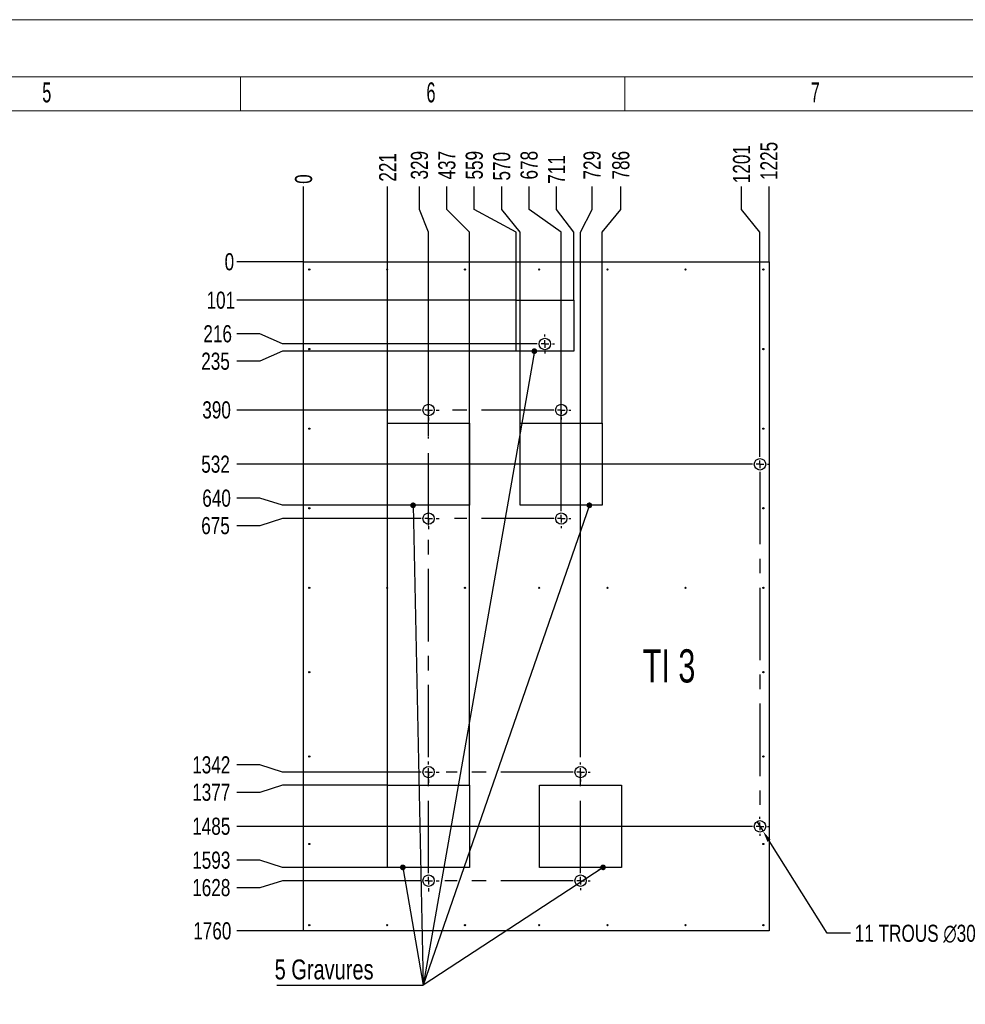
# Model space of a CAD drawing. Header units: millimetres. Extents: x 0 to 841, y 0 to 594.
# Tile 16 of 21: x 314 to 480, y 421 to 594. Entities that reach past the tile are written whole.
import ezdxf

# ---------------------------------------------------------------- set-up
doc = ezdxf.new("R2010")
doc.units = ezdxf.units.MM
doc.header["$PDSIZE"] = -1
doc.linetypes.add('CENTERX2', pattern=[20.32, 12.7, -2.54, 2.54, -2.54])
for name, color, linetype in [('COTES', 1, 'Continuous'), ('GRAVURES', 9, 'Continuous'), ('NOTES', 6, 'Continuous'), ('TRAIT-MIXTES', 3, 'CENTERX2')]:
    doc.layers.add(name, color=color, linetype=linetype)
doc.layers.add('TRAIT-FORT', color=4, linetype='Continuous', lineweight=25)
doc.styles.add('SLDTEXTSTYLE0', font='TXT', dxfattribs={"width": 0.75})
doc.styles.add('SLDTEXTSTYLE2', font='TXT', dxfattribs={"width": 0.605})
doc.styles.add('SLDTEXTSTYLE6', font='TXT', dxfattribs={"width": 0.6875})
doc.dimstyles.new('SLDDIMSTYLE0', dxfattribs={"dimtxt": 0.18, "dimasz": 1, "dimexe": 0, "dimexo": 0.0625, "dimgap": 0, "dimtad": 0, "dimtih": 1, "dimtoh": 1, "dimdec": 0, "dimrnd": 1e-09, "dimzin": 0, "dimdsep": 46, "dimtxsty": 'Standard', "dimblk1": 'DOT', "dimblk2": 'DOT', "dimsah": 1, "dimcen": 0.09, "dimadec": 0, "dimazin": 0, "dimtfac": 1, "dimtdec": 0, "dimtofl": 0, "dimtmove": 0, "dimatfit": 3, "dimldrblk": 'DOT', "dimfxl": 1, "dimfrac": 2, "dimtolj": 1, "dimtzin": 0, "dimarcsym": 0})
doc.dimstyles.new('SLDDIMSTYLE1', dxfattribs={"dimtxt": 3, "dimasz": 0.333333, "dimexe": 0, "dimexo": 0.0625, "dimgap": 0.75, "dimtad": 0, "dimtih": 1, "dimtoh": 1, "dimdec": 0, "dimlfac": 15, "dimrnd": 1e-09, "dimdsep": 46, "dimtxsty": 'SLDTEXTSTYLE0', "dimblk1": 'ORIGIN', "dimblk2": 'ORIGIN', "dimsah": 1, "dimcen": 0.09, "dimadec": 0, "dimazin": 2, "dimtfac": 1, "dimtdec": 0, "dimtofl": 0, "dimtmove": 0, "dimatfit": 3, "dimldrblk": 'ORIGIN', "dimfxl": 1, "dimfrac": 2, "dimtolj": 1, "dimtzin": 12, "dimarcsym": 0})
doc.dimstyles.new('SLDDIMSTYLE2', dxfattribs={"dimtxt": 3, "dimasz": 2, "dimexe": 0, "dimexo": 0.0625, "dimgap": 0.75, "dimtad": 0, "dimtih": 1, "dimtoh": 1, "dimdec": 0, "dimlfac": 15, "dimrnd": 1e-09, "dimzin": 12, "dimdsep": 46, "dimtxsty": 'SLDTEXTSTYLE0', "dimsah": 1, "dimcen": 0.09, "dimadec": 0, "dimazin": 3, "dimtfac": 1, "dimtdec": 0, "dimtofl": 0, "dimtmove": 0, "dimatfit": 3, "dimfxl": 1, "dimfrac": 2, "dimtolj": 1, "dimtzin": 12, "dimarcsym": 0})
doc.dimstyles.new('SLDDIMSTYLE3', dxfattribs={"dimtxt": 3, "dimasz": 2, "dimexe": 0, "dimexo": 0.0625, "dimgap": 0.75, "dimtad": 0, "dimtih": 1, "dimtoh": 1, "dimdec": 0, "dimlfac": 15, "dimrnd": 1e-09, "dimzin": 12, "dimdsep": 46, "dimtxsty": 'SLDTEXTSTYLE0', "dimblk1": 'NONE', "dimsah": 1, "dimcen": 0, "dimadec": 0, "dimazin": 3, "dimtfac": 1, "dimtdec": 0, "dimtmove": 0, "dimatfit": 3, "dimldrblk": 'NONE', "dimfxl": 1, "dimfrac": 2, "dimtolj": 1, "dimtzin": 12, "dimarcsym": 0})

# ---------------------------------------------------------------- blocks, each defined once
blk = doc.blocks.new('_D_124')
at = {"layer": 'COTES', "color": 0, "lineweight": -2, "transparency": 16777216}
blk.add_line((364.17, 551.53), (364.17, 564.67), dxfattribs=at)
at = {"layer": 'Defpoints', "color": 0, "transparency": 16777216}
for p in [(364.17, 564.67), (364.17, 551.47), (364.17, 551.47)]:
    blk.add_point(p, dxfattribs=at)
at = {"layer": 'COTES', "color": 0, "transparency": 16777216, "insert": (364.17, 565.99), "char_height": 3, "attachment_point": 5, "rotation": 90, "style": 'SLDTEXTSTYLE0'}
blk.add_mtext('\\A1;0', dxfattribs=at)
blk = doc.blocks.new('_ORIGIN')
at = {"color": 0, "linetype": 'ByBlock', "lineweight": -2}
blk.add_line((0, 0), (-1, 0), dxfattribs=at)
blk.add_circle((0, 0), 0.5, dxfattribs=at)
blk = doc.blocks.new('_D_125')
at = {"layer": 'COTES', "color": 0, "lineweight": -2, "transparency": 16777216}
blk.add_line((378.91, 459.73), (378.91, 564.67), dxfattribs=at)
at = {"layer": 'Defpoints', "color": 0, "transparency": 16777216}
for p in [(378.91, 564.67), (364.17, 551.47), (378.91, 459.67)]:
    blk.add_point(p, dxfattribs=at)
at = {"layer": 'COTES', "color": 0, "transparency": 16777216, "insert": (378.91, 568.05), "char_height": 3, "attachment_point": 5, "rotation": 90, "style": 'SLDTEXTSTYLE0'}
blk.add_mtext('\\A1;221', dxfattribs=at)
blk = doc.blocks.new('_D_126')
at = {"layer": 'COTES', "color": 0, "lineweight": -2, "transparency": 16777216}
for p, q in [((384.5, 560.67), (384.5, 564.67)), ((386.1, 556.67), (384.5, 560.67)), ((386.1, 520.82), (386.1, 556.67))]:
    blk.add_line(p, q, dxfattribs=at)
at = {"layer": 'Defpoints', "color": 0, "transparency": 16777216}
for p in [(384.5, 564.67), (364.17, 551.47), (386.1, 520.76)]:
    blk.add_point(p, dxfattribs=at)
at = {"layer": 'COTES', "color": 0, "transparency": 16777216, "insert": (384.5, 568.42), "char_height": 3, "attachment_point": 5, "rotation": 90, "style": 'SLDTEXTSTYLE0'}
blk.add_mtext('\\A1;329', dxfattribs=at)
blk = doc.blocks.new('_D_127')
at = {"layer": 'COTES', "color": 0, "lineweight": -2, "transparency": 16777216}
for p, q in [((389.31, 560.67), (389.31, 564.67)), ((393.3, 556.67), (389.31, 560.67)), ((393.3, 459.73), (393.3, 556.67))]:
    blk.add_line(p, q, dxfattribs=at)
at = {"layer": 'Defpoints', "color": 0, "transparency": 16777216}
for p in [(389.31, 564.67), (364.17, 551.47), (393.3, 459.67)]:
    blk.add_point(p, dxfattribs=at)
at = {"layer": 'COTES', "color": 0, "transparency": 16777216, "insert": (389.31, 568.42), "char_height": 3, "attachment_point": 5, "rotation": 90, "style": 'SLDTEXTSTYLE0'}
blk.add_mtext('\\A1;437', dxfattribs=at)
blk = doc.blocks.new('_D_128')
at = {"layer": 'COTES', "color": 0, "lineweight": -2, "transparency": 16777216}
for p, q in [((394.12, 560.67), (394.12, 564.67)), ((401.45, 556.67), (394.12, 560.67)), ((401.45, 544.8), (401.45, 556.67))]:
    blk.add_line(p, q, dxfattribs=at)
at = {"layer": 'Defpoints', "color": 0, "transparency": 16777216}
for p in [(394.12, 564.67), (364.17, 551.47), (401.45, 544.73)]:
    blk.add_point(p, dxfattribs=at)
at = {"layer": 'COTES', "color": 0, "transparency": 16777216, "insert": (394.12, 568.42), "char_height": 3, "attachment_point": 5, "rotation": 90, "style": 'SLDTEXTSTYLE0'}
blk.add_mtext('\\A1;559', dxfattribs=at)
blk = doc.blocks.new('_D_129')
at = {"layer": 'COTES', "color": 0, "lineweight": -2, "transparency": 16777216}
for p, q in [((398.94, 560.67), (398.94, 564.67)), ((402.19, 556.67), (398.94, 560.67)), ((402.19, 523.23), (402.19, 556.67))]:
    blk.add_line(p, q, dxfattribs=at)
at = {"layer": 'Defpoints', "color": 0, "transparency": 16777216}
for p in [(398.94, 564.67), (364.17, 551.47), (402.19, 523.17)]:
    blk.add_point(p, dxfattribs=at)
at = {"layer": 'COTES', "color": 0, "transparency": 16777216, "insert": (398.94, 568.24), "char_height": 3, "attachment_point": 5, "rotation": 90, "style": 'SLDTEXTSTYLE0'}
blk.add_mtext('\\A1;570', dxfattribs=at)
blk = doc.blocks.new('_D_130')
at = {"layer": 'COTES', "color": 0, "lineweight": -2, "transparency": 16777216}
for p, q in [((403.75, 560.67), (403.75, 564.67)), ((409.38, 556.67), (403.75, 560.67)), ((409.38, 508.17), (409.38, 556.67))]:
    blk.add_line(p, q, dxfattribs=at)
at = {"layer": 'Defpoints', "color": 0, "transparency": 16777216}
for p in [(403.75, 564.67), (364.17, 551.47), (409.38, 508.11)]:
    blk.add_point(p, dxfattribs=at)
at = {"layer": 'COTES', "color": 0, "transparency": 16777216, "insert": (403.75, 568.42), "char_height": 3, "attachment_point": 5, "rotation": 90, "style": 'SLDTEXTSTYLE0'}
blk.add_mtext('\\A1;678', dxfattribs=at)
blk = doc.blocks.new('_D_131')
at = {"layer": 'COTES', "color": 0, "lineweight": -2, "transparency": 16777216}
for p, q in [((408.56, 560.67), (408.56, 564.67)), ((411.58, 556.67), (408.56, 560.67)), ((411.58, 544.8), (411.58, 556.67))]:
    blk.add_line(p, q, dxfattribs=at)
at = {"layer": 'Defpoints', "color": 0, "transparency": 16777216}
for p in [(408.56, 564.67), (364.17, 551.47), (411.58, 544.73)]:
    blk.add_point(p, dxfattribs=at)
at = {"layer": 'COTES', "color": 0, "transparency": 16777216, "insert": (408.56, 567.67), "char_height": 3, "attachment_point": 5, "rotation": 90, "style": 'SLDTEXTSTYLE0'}
blk.add_mtext('\\A1;711', dxfattribs=at)
blk = doc.blocks.new('_D_132')
at = {"layer": 'COTES', "color": 0, "lineweight": -2, "transparency": 16777216}
for p, q in [((414.79, 560.67), (414.79, 564.67)), ((412.77, 556.67), (414.79, 560.67)), ((412.77, 464.93), (412.77, 556.67))]:
    blk.add_line(p, q, dxfattribs=at)
at = {"layer": 'Defpoints', "color": 0, "transparency": 16777216}
for p in [(414.79, 564.67), (364.17, 551.47), (412.77, 464.87)]:
    blk.add_point(p, dxfattribs=at)
at = {"layer": 'COTES', "color": 0, "transparency": 16777216, "insert": (414.79, 568.42), "char_height": 3, "attachment_point": 5, "rotation": 90, "style": 'SLDTEXTSTYLE0'}
blk.add_mtext('\\A1;729', dxfattribs=at)
blk = doc.blocks.new('_D_133')
at = {"layer": 'COTES', "color": 0, "lineweight": -2, "transparency": 16777216}
for p, q in [((419.84, 560.67), (419.84, 564.67)), ((416.58, 556.67), (419.84, 560.67)), ((416.58, 523.23), (416.58, 556.67))]:
    blk.add_line(p, q, dxfattribs=at)
at = {"layer": 'Defpoints', "color": 0, "transparency": 16777216}
for p in [(419.84, 564.67), (364.17, 551.47), (416.58, 523.17)]:
    blk.add_point(p, dxfattribs=at)
at = {"layer": 'COTES', "color": 0, "transparency": 16777216, "insert": (419.84, 568.42), "char_height": 3, "attachment_point": 5, "rotation": 90, "style": 'SLDTEXTSTYLE0'}
blk.add_mtext('\\A1;786', dxfattribs=at)
blk = doc.blocks.new('_D_134')
at = {"layer": 'COTES', "color": 0, "lineweight": -2, "transparency": 16777216}
for p, q in [((441.02, 560.67), (441.02, 564.67)), ((444.24, 556.67), (441.02, 560.67)), ((444.24, 517.7), (444.24, 556.67))]:
    blk.add_line(p, q, dxfattribs=at)
at = {"layer": 'Defpoints', "color": 0, "transparency": 16777216}
for p in [(441.02, 564.67), (364.17, 551.47), (444.24, 517.63)]:
    blk.add_point(p, dxfattribs=at)
at = {"layer": 'COTES', "color": 0, "transparency": 16777216, "insert": (441.02, 568.61), "char_height": 3, "attachment_point": 5, "rotation": 90, "style": 'SLDTEXTSTYLE0'}
blk.add_mtext('\\A1;1201', dxfattribs=at)
blk = doc.blocks.new('_D_135')
at = {"layer": 'COTES', "color": 0, "lineweight": -2, "transparency": 16777216}
blk.add_line((445.83, 551.53), (445.83, 564.67), dxfattribs=at)
at = {"layer": 'Defpoints', "color": 0, "transparency": 16777216}
for p in [(445.83, 564.67), (364.17, 551.47), (445.83, 551.47)]:
    blk.add_point(p, dxfattribs=at)
at = {"layer": 'COTES', "color": 0, "transparency": 16777216, "insert": (445.83, 569.17), "char_height": 3, "attachment_point": 5, "rotation": 90, "style": 'SLDTEXTSTYLE0'}
blk.add_mtext('\\A1;1225', dxfattribs=at)
blk = doc.blocks.new('_D_136')
at = {"layer": 'COTES', "color": 0, "lineweight": -2, "transparency": 16777216}
blk.add_line((364.11, 551.47), (352.46, 551.47), dxfattribs=at)
at = {"layer": 'Defpoints', "color": 0, "transparency": 16777216}
for p in [(352.46, 551.47), (364.17, 551.47), (364.17, 551.47)]:
    blk.add_point(p, dxfattribs=at)
at = {"layer": 'COTES', "color": 0, "transparency": 16777216, "insert": (351.14, 551.47), "char_height": 3, "attachment_point": 5, "style": 'SLDTEXTSTYLE0'}
blk.add_mtext('\\A1;0', dxfattribs=at)
blk = doc.blocks.new('_D_137')
at = {"layer": 'COTES', "color": 0, "lineweight": -2, "transparency": 16777216}
blk.add_line((401.39, 544.73), (352.46, 544.73), dxfattribs=at)
at = {"layer": 'Defpoints', "color": 0, "transparency": 16777216}
for p in [(364.17, 551.47), (352.46, 544.73), (401.45, 544.73)]:
    blk.add_point(p, dxfattribs=at)
at = {"layer": 'COTES', "color": 0, "transparency": 16777216, "insert": (349.64, 544.73), "char_height": 3, "attachment_point": 5, "style": 'SLDTEXTSTYLE0'}
blk.add_mtext('\\A1;101', dxfattribs=at)
blk = doc.blocks.new('_D_138')
at = {"layer": 'COTES', "color": 0, "lineweight": -2, "transparency": 16777216}
for p, q in [((356.46, 538.84), (352.46, 538.84)), ((360.46, 537.07), (356.46, 538.84)), ((404.77, 537.07), (360.46, 537.07))]:
    blk.add_line(p, q, dxfattribs=at)
at = {"layer": 'Defpoints', "color": 0, "transparency": 16777216}
for p in [(364.17, 551.47), (352.46, 538.84), (404.84, 537.07)]:
    blk.add_point(p, dxfattribs=at)
at = {"layer": 'COTES', "color": 0, "transparency": 16777216, "insert": (349.08, 538.84), "char_height": 3, "attachment_point": 5, "style": 'SLDTEXTSTYLE0'}
blk.add_mtext('\\A1;216', dxfattribs=at)
blk = doc.blocks.new('_D_139')
at = {"layer": 'COTES', "color": 0, "lineweight": -2, "transparency": 16777216}
for p, q in [((360.46, 535.8), (356.46, 534.03)), ((401.39, 535.8), (360.46, 535.8)), ((356.46, 534.03), (352.46, 534.03))]:
    blk.add_line(p, q, dxfattribs=at)
at = {"layer": 'Defpoints', "color": 0, "transparency": 16777216}
for p in [(364.17, 551.47), (401.45, 535.8), (352.46, 534.03)]:
    blk.add_point(p, dxfattribs=at)
at = {"layer": 'COTES', "color": 0, "transparency": 16777216, "insert": (348.71, 534.03), "char_height": 3, "attachment_point": 5, "style": 'SLDTEXTSTYLE0'}
blk.add_mtext('\\A1;235', dxfattribs=at)
blk = doc.blocks.new('_D_140')
at = {"layer": 'COTES', "color": 0, "lineweight": -2, "transparency": 16777216}
blk.add_line((384.17, 525.49), (352.46, 525.49), dxfattribs=at)
at = {"layer": 'Defpoints', "color": 0, "transparency": 16777216}
for p in [(364.17, 551.47), (352.46, 525.49), (384.23, 525.49)]:
    blk.add_point(p, dxfattribs=at)
at = {"layer": 'COTES', "color": 0, "transparency": 16777216, "insert": (348.89, 525.49), "char_height": 3, "attachment_point": 5, "style": 'SLDTEXTSTYLE0'}
blk.add_mtext('\\A1;390', dxfattribs=at)
blk = doc.blocks.new('_D_141')
at = {"layer": 'COTES', "color": 0, "lineweight": -2, "transparency": 16777216}
blk.add_line((442.52, 515.97), (352.46, 515.97), dxfattribs=at)
at = {"layer": 'Defpoints', "color": 0, "transparency": 16777216}
for p in [(364.17, 551.47), (352.46, 515.97), (442.58, 515.97)]:
    blk.add_point(p, dxfattribs=at)
at = {"layer": 'COTES', "color": 0, "transparency": 16777216, "insert": (348.71, 515.97), "char_height": 3, "attachment_point": 5, "style": 'SLDTEXTSTYLE0'}
blk.add_mtext('\\A1;532', dxfattribs=at)
blk = doc.blocks.new('_D_142')
at = {"layer": 'COTES', "color": 0, "lineweight": -2, "transparency": 16777216}
for p, q in [((356.46, 510.01), (352.46, 510.01)), ((360.46, 508.78), (356.46, 510.01)), ((378.84, 508.78), (360.46, 508.78))]:
    blk.add_line(p, q, dxfattribs=at)
at = {"layer": 'Defpoints', "color": 0, "transparency": 16777216}
for p in [(364.17, 551.47), (352.46, 510.01), (378.91, 508.78)]:
    blk.add_point(p, dxfattribs=at)
at = {"layer": 'COTES', "color": 0, "transparency": 16777216, "insert": (348.89, 510.01), "char_height": 3, "attachment_point": 5, "style": 'SLDTEXTSTYLE0'}
blk.add_mtext('\\A1;640', dxfattribs=at)
blk = doc.blocks.new('_D_143')
at = {"layer": 'COTES', "color": 0, "lineweight": -2, "transparency": 16777216}
for p, q in [((360.46, 506.44), (356.46, 505.2)), ((384.17, 506.44), (360.46, 506.44)), ((356.46, 505.2), (352.46, 505.2))]:
    blk.add_line(p, q, dxfattribs=at)
at = {"layer": 'Defpoints', "color": 0, "transparency": 16777216}
for p in [(364.17, 551.47), (384.23, 506.44), (352.46, 505.2)]:
    blk.add_point(p, dxfattribs=at)
at = {"layer": 'COTES', "color": 0, "transparency": 16777216, "insert": (348.71, 505.2), "char_height": 3, "attachment_point": 5, "style": 'SLDTEXTSTYLE0'}
blk.add_mtext('\\A1;675', dxfattribs=at)
blk = doc.blocks.new('_D_144')
at = {"layer": 'COTES', "color": 0, "lineweight": -2, "transparency": 16777216}
for p, q in [((356.46, 463.24), (352.46, 463.24)), ((360.46, 461.99), (356.46, 463.24)), ((384.17, 461.99), (360.46, 461.99))]:
    blk.add_line(p, q, dxfattribs=at)
at = {"layer": 'Defpoints', "color": 0, "transparency": 16777216}
for p in [(364.17, 551.47), (352.46, 463.24), (384.23, 461.99)]:
    blk.add_point(p, dxfattribs=at)
at = {"layer": 'COTES', "color": 0, "transparency": 16777216, "insert": (347.96, 463.24), "char_height": 3, "attachment_point": 5, "style": 'SLDTEXTSTYLE0'}
blk.add_mtext('\\A1;1342', dxfattribs=at)
blk = doc.blocks.new('_D_145')
at = {"layer": 'COTES', "color": 0, "lineweight": -2, "transparency": 16777216}
for p, q in [((360.46, 459.67), (356.46, 458.43)), ((378.84, 459.67), (360.46, 459.67)), ((356.46, 458.43), (352.46, 458.43))]:
    blk.add_line(p, q, dxfattribs=at)
at = {"layer": 'Defpoints', "color": 0, "transparency": 16777216}
for p in [(364.17, 551.47), (378.91, 459.67), (352.46, 458.43)]:
    blk.add_point(p, dxfattribs=at)
at = {"layer": 'COTES', "color": 0, "transparency": 16777216, "insert": (347.96, 458.43), "char_height": 3, "attachment_point": 5, "style": 'SLDTEXTSTYLE0'}
blk.add_mtext('\\A1;1377', dxfattribs=at)
blk = doc.blocks.new('_D_146')
at = {"layer": 'COTES', "color": 0, "lineweight": -2, "transparency": 16777216}
blk.add_line((442.52, 452.47), (352.46, 452.47), dxfattribs=at)
at = {"layer": 'Defpoints', "color": 0, "transparency": 16777216}
for p in [(364.17, 551.47), (352.46, 452.47), (442.58, 452.47)]:
    blk.add_point(p, dxfattribs=at)
at = {"layer": 'COTES', "color": 0, "transparency": 16777216, "insert": (347.96, 452.47), "char_height": 3, "attachment_point": 5, "style": 'SLDTEXTSTYLE0'}
blk.add_mtext('\\A1;1485', dxfattribs=at)
blk = doc.blocks.new('_D_147')
at = {"layer": 'COTES', "color": 0, "lineweight": -2, "transparency": 16777216}
for p, q in [((356.46, 446.52), (352.46, 446.52)), ((360.46, 445.28), (356.46, 446.52)), ((378.84, 445.28), (360.46, 445.28))]:
    blk.add_line(p, q, dxfattribs=at)
at = {"layer": 'Defpoints', "color": 0, "transparency": 16777216}
for p in [(364.17, 551.47), (352.46, 446.52), (378.91, 445.28)]:
    blk.add_point(p, dxfattribs=at)
at = {"layer": 'COTES', "color": 0, "transparency": 16777216, "insert": (347.96, 446.52), "char_height": 3, "attachment_point": 5, "style": 'SLDTEXTSTYLE0'}
blk.add_mtext('\\A1;1593', dxfattribs=at)
blk = doc.blocks.new('_D_148')
at = {"layer": 'COTES', "color": 0, "lineweight": -2, "transparency": 16777216}
for p, q in [((360.46, 442.94), (356.46, 441.71)), ((384.17, 442.94), (360.46, 442.94)), ((356.46, 441.71), (352.46, 441.71))]:
    blk.add_line(p, q, dxfattribs=at)
at = {"layer": 'Defpoints', "color": 0, "transparency": 16777216}
for p in [(364.17, 551.47), (384.23, 442.94), (352.46, 441.71)]:
    blk.add_point(p, dxfattribs=at)
at = {"layer": 'COTES', "color": 0, "transparency": 16777216, "insert": (347.96, 441.71), "char_height": 3, "attachment_point": 5, "style": 'SLDTEXTSTYLE0'}
blk.add_mtext('\\A1;1628', dxfattribs=at)
blk = doc.blocks.new('_D_149')
at = {"layer": 'COTES', "color": 0, "lineweight": -2, "transparency": 16777216}
blk.add_line((364.11, 434.13), (352.46, 434.13), dxfattribs=at)
at = {"layer": 'Defpoints', "color": 0, "transparency": 16777216}
for p in [(364.17, 551.47), (352.46, 434.13), (364.17, 434.13)]:
    blk.add_point(p, dxfattribs=at)
at = {"layer": 'COTES', "color": 0, "transparency": 16777216, "insert": (348.14, 434.13), "char_height": 3, "attachment_point": 5, "style": 'SLDTEXTSTYLE0'}
blk.add_mtext('\\A1;1760', dxfattribs=at)
blk = doc.blocks.new('_D_150')
at = {"layer": 'COTES', "color": 0, "lineweight": -2, "transparency": 16777216}
for p, q in [((443.71, 453.31), (444.78, 451.62)), ((456.03, 433.72), (445.84, 449.93)), ((460.13, 433.72), (456.03, 433.72))]:
    blk.add_line(p, q, dxfattribs=at)
at = {"layer": 'COTES', "color": 0, "transparency": 16777216}
blk.add_solid([(446.12, 450.11), (445.56, 449.75), (444.78, 451.62)], dxfattribs=at)
at = {"layer": 'Defpoints', "color": 0, "transparency": 16777216}
for p in [(443.71, 453.31), (444.78, 451.62)]:
    blk.add_point(p, dxfattribs=at)
at = {"layer": 'COTES', "color": 0, "transparency": 16777216, "insert": (460.88, 435.22), "char_height": 3, "attachment_point": 1, "style": 'SLDTEXTSTYLE0'}
blk.add_mtext('\\A1;11 TROUS ∅30', dxfattribs=at)
blk = doc.blocks.new('_NONE')
blk = doc.blocks.new('SW_NOTE_8')
at = {"layer": 'NOTES', "color": 0}
blk.add_line((-25.65, 0), (0, 0), dxfattribs=at)
blk.add_line((-25.65, 0), (0, 0), dxfattribs=at)
blk.add_line((-25.65, 0), (0, 0), dxfattribs=at)
blk.add_line((-25.65, 0), (0, 0), dxfattribs=at)
blk.add_line((-25.65, 0), (0, 0), dxfattribs=at)
at = {"layer": 'NOTES', "color": 0, "insert": (-26.06, 4.52), "char_height": 3.5, "attachment_point": 1, "style": 'SLDTEXTSTYLE0'}
blk.add_mtext('5 Gravures', dxfattribs=at)
blk = doc.blocks.new('_DOT')
at = {"color": 0, "linetype": 'ByBlock', "lineweight": -2}
blk.add_line((-0.5, 0), (-1, 0), dxfattribs=at)
at = {"color": 0, "linetype": 'ByBlock', "const_width": 0.5}
blk.add_lwpolyline([(-0.25, 0, 1), (0.25, 0, 1)], format="xyb", close=True, dxfattribs=at)
blk = doc.blocks.new('SW_CENTERMARKSYMBOL_129')
at = {"layer": 'TRAIT-MIXTES', "color": 0}
for p, q in [((0, 1.33), (0, 77.81)), ((-1.33, 0), (-1.87, 0)), ((0, 0), (-0.67, 0)), ((0, 0), (0, 0.67)), ((0, 0), (0, -0.67)), ((0, 0), (0.67, 0)), ((1.33, 0), (1.87, 0)), ((0, -1.33), (0, -1.87))]:
    blk.add_line(p, q, dxfattribs=at)
blk = doc.blocks.new('SW_CENTERMARKSYMBOL_130')
at = {"layer": 'TRAIT-MIXTES', "color": 0}
for p, q in [((0, 1.33), (0, 21.93)), ((-1.33, 0), (-23.81, 0)), ((0, 0), (-0.67, 0)), ((0, 0), (0, 0.67)), ((0, 0), (0, -0.67)), ((0, 0), (0.67, 0)), ((1.33, 0), (1.67, 0)), ((0, -1.33), (0, -1.67))]:
    blk.add_line(p, q, dxfattribs=at)
blk = doc.blocks.new('SW_CENTERMARKSYMBOL_131')
at = {"layer": 'TRAIT-MIXTES', "color": 0}
for p, q in [((-1.33, 0), (-1.67, 0)), ((0, 0), (-0.67, 0)), ((0, 1.33), (0, 1.67)), ((0, 0), (0, 0.67)), ((0, 0), (0, -0.67)), ((0, 0), (0.67, 0)), ((1.33, 0), (1.67, 0)), ((0, -1.33), (0, -1.67))]:
    blk.add_line(p, q, dxfattribs=at)
blk = doc.blocks.new('SW_CENTERMARKSYMBOL_132')
at = {"layer": 'TRAIT-MIXTES', "color": 0}
for p, q in [((-1.33, 0), (-23.57, 0)), ((0, 0), (-0.67, 0)), ((0, 1.33), (0, 1.67)), ((0, 0), (0, 0.67)), ((0, 0), (0, -0.67)), ((0, 0), (0.67, 0)), ((1.33, 0), (1.67, 0)), ((0, -1.33), (0, -1.67))]:
    blk.add_line(p, q, dxfattribs=at)
blk = doc.blocks.new('SW_CENTERMARKSYMBOL_133')
at = {"layer": 'TRAIT-MIXTES', "color": 0}
for p, q in [((0, 1.33), (0, 1.87)), ((-1.33, 0), (-1.87, 0)), ((0, 0), (-0.67, 0)), ((0, 0), (0, 0.67)), ((0, 0), (0, -0.67)), ((0, 0), (0.67, 0)), ((1.33, 0), (1.87, 0)), ((0, -1.33), (0, -1.87))]:
    blk.add_line(p, q, dxfattribs=at)
blk = doc.blocks.new('SW_CENTERMARKSYMBOL_134')
at = {"layer": 'TRAIT-MIXTES', "color": 0}
for p, q in [((0, 1.33), (0, 1.87)), ((-1.33, 0), (-1.87, 0)), ((0, 0), (-0.67, 0)), ((0, 0), (0, 0.67)), ((0, 0), (0, -0.67)), ((0, 0), (0.67, 0)), ((1.33, 0), (1.87, 0)), ((0, -1.33), (0, -1.87))]:
    blk.add_line(p, q, dxfattribs=at)
blk = doc.blocks.new('SW_CENTERMARKSYMBOL_135')
at = {"layer": 'TRAIT-MIXTES', "color": 0}
for p, q in [((-1.33, 0), (-18.75, 0)), ((0, 0), (-0.67, 0)), ((0, 1.33), (0, 1.67)), ((0, 0), (0, 0.67)), ((0, 0), (0, -0.67)), ((0, 0), (0.67, 0)), ((1.33, 0), (1.67, 0)), ((0, -1.33), (0, -1.67))]:
    blk.add_line(p, q, dxfattribs=at)
blk = doc.blocks.new('SW_CENTERMARKSYMBOL_136')
at = {"layer": 'TRAIT-MIXTES', "color": 0}
for p, q in [((-1.33, 0), (-1.67, 0)), ((0, 0), (-0.67, 0)), ((0, 1.33), (0, 1.67)), ((0, 0), (0, 0.67)), ((0, 0), (0, -0.67)), ((0, 0), (0.67, 0)), ((1.33, 0), (1.67, 0)), ((0, -1.33), (0, -60.57))]:
    blk.add_line(p, q, dxfattribs=at)
blk = doc.blocks.new('SW_CENTERMARKSYMBOL_137')
at = {"layer": 'TRAIT-MIXTES', "color": 0}
for p, q in [((-1.33, 0), (-21.37, 0)), ((0, 0), (-0.67, 0)), ((0, 1.33), (0, 1.67)), ((0, 0), (0, 0.67)), ((0, 0), (0, -0.67)), ((0, 0), (0.67, 0)), ((1.33, 0), (1.67, 0)), ((0, -1.33), (0, -1.67))]:
    blk.add_line(p, q, dxfattribs=at)
blk = doc.blocks.new('SW_CENTERMARKSYMBOL_138')
at = {"layer": 'TRAIT-MIXTES', "color": 0}
for p, q in [((0, 1.33), (0, 1.87)), ((-1.33, 0), (-1.87, 0)), ((0, 0), (-0.67, 0)), ((0, 0), (0, 0.67)), ((0, 0), (0, -0.67)), ((0, 0), (0.67, 0)), ((1.33, 0), (1.87, 0)), ((0, -1.33), (0, -1.87))]:
    blk.add_line(p, q, dxfattribs=at)
blk = doc.blocks.new('SW_CENTERMARKSYMBOL_139')
at = {"layer": 'TRAIT-MIXTES', "color": 0}
for p, q in [((-1.33, 0), (-1.67, 0)), ((0, 0), (-0.67, 0)), ((0, 1.33), (0, 1.67)), ((0, 0), (0, 0.67)), ((0, 0), (0, -0.67)), ((0, 0), (0.67, 0)), ((1.33, 0), (1.67, 0)), ((0, -1.33), (0, -1.67))]:
    blk.add_line(p, q, dxfattribs=at)

msp = doc.modelspace()

# ---------------------------------------------------------------- linework, layer by layer
at = {"lineweight": 18}
for p, q in [((841.001, 593.9431), (0.001, 593.9431)), ((831.001, 583.9431), (10.001, 583.9431)), ((353.0845, 577.9431), (353.0845, 583.9431)), ((420.5012, 577.9431), (420.5012, 583.9431)), ((16.001, 577.9431), (825.001, 577.9431))]:
    msp.add_line(p, q, dxfattribs=at)
at = {"layer": 'GRAVURES', "lineweight": 25}
for p, q in [((401.4531, 544.7334), (411.5826, 544.7334)), ((401.4531, 535.8009), (401.4531, 544.7334)), ((411.5826, 544.7334), (411.5826, 535.8009)), ((411.5826, 535.8009), (401.4531, 535.8009)), ((378.9064, 508.7769), (378.9064, 523.1697)), ((378.9064, 523.1697), (393.2994, 523.1697)), ((393.2994, 523.1697), (393.2994, 508.7769)), ((402.1891, 508.7767), (402.1891, 523.1695)), ((402.1891, 523.1695), (416.5819, 523.1695)), ((416.5819, 523.1695), (416.5819, 508.7767)), ((393.2994, 508.7769), (378.9064, 508.7769)), ((416.5819, 508.7767), (402.1891, 508.7767)), ((378.9067, 445.279), (378.9067, 459.6718)), ((378.9067, 459.6718), (393.2996, 459.6718)), ((393.2996, 459.6718), (393.2996, 445.279)), ((405.5757, 445.2788), (405.5757, 459.6716)), ((405.5757, 459.6716), (419.9686, 459.6716)), ((419.9686, 459.6716), (419.9686, 445.2788)), ((393.2996, 445.279), (378.9067, 445.279)), ((419.9686, 445.2788), (405.5757, 445.2788))]:
    msp.add_line(p, q, dxfattribs=at)
at = {"layer": 'TRAIT-FORT', "lineweight": 25}
for p, q in [((364.1676, 434.1334), (364.1676, 551.4667)), ((364.1676, 551.4667), (445.8336, 551.4667)), ((445.8336, 551.4667), (445.8336, 434.1334)), ((445.8336, 434.1334), (364.1676, 434.1334))]:
    msp.add_line(p, q, dxfattribs=at)
for centre, radius in [((365.1669, 550.1334), 0.1067), ((378.8336, 550.1334), 0.1067), ((392.5002, 550.1334), 0.1067), ((405.5002, 550.1334), 0.1067), ((417.5002, 550.1334), 0.1067), ((431.1669, 550.1334), 0.1067), ((444.8336, 550.1334), 0.1067), ((406.5028, 537.0708), 1), ((365.1669, 536.174), 0.1067), ((444.8336, 536.174), 0.1067), ((386.0982, 525.4905), 1), ((409.3808, 525.4905), 1), ((365.1669, 522.2146), 0.1067), ((444.8336, 522.2146), 0.1067), ((444.2445, 515.9675), 1), ((365.1669, 508.2552), 0.1067), ((444.8336, 508.2552), 0.1067), ((386.0982, 506.4411), 1), ((409.3808, 506.4411), 1), ((365.1669, 494.2958), 0.1067), ((378.8336, 494.2958), 0.1067), ((392.5002, 494.2958), 0.1067), ((405.5002, 494.2958), 0.1067), ((417.5002, 494.2958), 0.1067), ((431.1669, 494.2958), 0.1067), ((444.8336, 494.2958), 0.1067), ((365.1669, 479.5052), 0.1067), ((444.8336, 479.5052), 0.1067), ((365.1669, 464.7146), 0.1067), ((444.8336, 464.7146), 0.1067), ((386.0982, 461.9926), 1), ((412.7741, 461.9926), 1), ((444.2445, 452.4679), 1), ((365.1669, 449.3812), 0.1067), ((444.8336, 449.3812), 0.1067), ((386.0982, 442.9432), 1), ((412.7741, 442.9432), 1), ((365.1669, 435.1334), 0.1067), ((378.8336, 435.1334), 0.1067), ((392.5002, 435.1334), 0.1067), ((405.5002, 435.1334), 0.1067), ((417.5002, 435.1334), 0.1067), ((431.1669, 435.1334), 0.1067), ((444.8336, 435.1334), 0.1067)]:
    msp.add_circle(centre, radius, dxfattribs=at)

# ---------------------------------------------------------------- block references
at = {"layer": 'NOTES'}
msp.add_blockref('SW_NOTE_8', (385.1386, 424.6018), dxfattribs=at)
at = {"layer": 'TRAIT-MIXTES'}
for name, p in [('SW_CENTERMARKSYMBOL_139', (406.5028, 537.0708)), ('SW_CENTERMARKSYMBOL_138', (386.0982, 525.4905)), ('SW_CENTERMARKSYMBOL_137', (409.3808, 525.4905)), ('SW_CENTERMARKSYMBOL_129', (386.0982, 442.9432)), ('SW_CENTERMARKSYMBOL_136', (444.2445, 515.9675)), ('SW_CENTERMARKSYMBOL_134', (386.0982, 506.4411)), ('SW_CENTERMARKSYMBOL_135', (409.3808, 506.4411)), ('SW_CENTERMARKSYMBOL_130', (412.7741, 442.9432)), ('SW_CENTERMARKSYMBOL_133', (386.0982, 461.9926)), ('SW_CENTERMARKSYMBOL_132', (412.7741, 461.9926)), ('SW_CENTERMARKSYMBOL_131', (444.2445, 452.4679))]:
    msp.add_blockref(name, p, dxfattribs=at)

# ---------------------------------------------------------------- texts
at = {"layer": 'NOTES', "attachment_point": 1}
for s, insert, char_height, style in [('5', (318.3095, 582.9437), 3.5, 'SLDTEXTSTYLE2'), ('6', (385.7262, 582.9437), 3.5, 'SLDTEXTSTYLE2'), ('7', (453.1429, 582.9437), 3.5, 'SLDTEXTSTYLE2'), ('TI 3', (423.6851, 483.5225), 5.82083, 'SLDTEXTSTYLE6')]:
    msp.add_mtext(s, dxfattribs=dict(at, insert=insert, char_height=char_height, style=style))

# ---------------------------------------------------------------- dimensions: what is measured, and where the dimension line sits
at = {"layer": 'COTES'}
for feature_location, offset, dtype, origin, dimstyle, picture, middle in [((445.8336, 551.4667), (0, 13.2064), 1, (364.1676, 551.4667), 'SLDDIMSTYLE2', '_D_135', (445.8336, 569.1731)), ((444.2445, 517.6342), (-3.221, 47.0389), 1, (364.1676, 551.4667), 'SLDDIMSTYLE2', '_D_134', (441.0235, 568.6106)), ((386.0982, 520.756), (-1.5936, 43.9171), 1, (364.1676, 551.4667), 'SLDDIMSTYLE2', '_D_126', (384.5046, 568.4231)), ((393.2996, 459.6718), (-3.9849, 105.0013), 1, (364.1676, 551.4667), 'SLDDIMSTYLE2', '_D_127', (389.3148, 568.4231)), ((401.4531, 544.7334), (-7.3282, 19.9397), 1, (364.1676, 551.4667), 'SLDDIMSTYLE2', '_D_128', (394.1249, 568.4231)), ((409.3808, 508.1078), (-5.6357, 56.5653), 1, (364.1676, 551.4667), 'SLDDIMSTYLE2', '_D_130', (403.7451, 568.4231)), ((412.7741, 464.8704), (2.0165, 99.8027), 1, (364.1676, 551.4667), 'SLDDIMSTYLE2', '_D_132', (414.7906, 568.4231)), ((416.5819, 523.1695), (3.2563, 41.5036), 1, (364.1676, 551.4667), 'SLDDIMSTYLE2', '_D_133', (419.8383, 568.4231)), ((402.1891, 523.1695), (-3.254, 41.5036), 1, (364.1676, 551.4667), 'SLDDIMSTYLE2', '_D_129', (398.935, 568.2356)), ((378.9067, 459.6718), (0, 105.0013), 1, (364.1676, 551.4667), 'SLDDIMSTYLE2', '_D_125', (378.9067, 568.0481)), ((411.5826, 544.7334), (-3.0273, 19.9397), 1, (364.1676, 551.4667), 'SLDDIMSTYLE2', '_D_131', (408.5553, 567.6731)), ((364.1675772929, 551.4667326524), (0, 13.2063641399), 1, (364.1675772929, 551.4667326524), 'SLDDIMSTYLE1', '_D_124', (364.1675772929, 565.9855967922)), ((364.1675772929, 551.4667326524), (-11.7123046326, 0), 0, (364.1675772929, 551.4667326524), 'SLDDIMSTYLE1', '_D_136', (351.1427726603, 551.4667326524)), ((384.2316, 461.9926), (-31.7763, 1.2447), 0, (364.1676, 551.4667), 'SLDDIMSTYLE2', '_D_144', (347.9553, 463.2373)), ((378.9067, 459.6718), (-26.4514, -1.2447), 0, (364.1676, 551.4667), 'SLDDIMSTYLE2', '_D_145', (347.9553, 458.4271)), ((442.5778, 452.4679), (-90.1225, 0), 0, (364.1676, 551.4667), 'SLDDIMSTYLE2', '_D_146', (347.9553, 452.4679)), ((378.9067, 445.279), (-26.4514, 1.2372), 0, (364.1676, 551.4667), 'SLDDIMSTYLE2', '_D_147', (347.9553, 446.5162)), ((384.2316, 442.9432), (-31.7763, -1.2372), 0, (364.1676, 551.4667), 'SLDDIMSTYLE2', '_D_148', (347.9553, 441.706)), ((364.1676, 434.1334), (-11.7123, 0), 0, (364.1676, 551.4667), 'SLDDIMSTYLE2', '_D_149', (348.1428, 434.1334)), ((401.4531, 535.8009), (-48.9979, -1.7701), 0, (364.1676, 551.4667), 'SLDDIMSTYLE2', '_D_139', (348.7053, 534.0308)), ((442.5778, 515.9675), (-90.1225, 0), 0, (364.1676, 551.4667), 'SLDDIMSTYLE2', '_D_141', (348.7053, 515.9675)), ((384.2316, 506.4411), (-31.7763, -1.2372), 0, (364.1676, 551.4667), 'SLDDIMSTYLE2', '_D_143', (348.7053, 505.204)), ((384.2316, 525.4905), (-31.7763, 0), 0, (364.1676, 551.4667), 'SLDDIMSTYLE2', '_D_140', (348.8928, 525.4905)), ((378.9064, 508.7769), (-26.4511, 1.2372), 0, (364.1676, 551.4667), 'SLDDIMSTYLE2', '_D_142', (348.8928, 510.0141)), ((404.8361, 537.0708), (-52.3808, 1.7701), 0, (364.1676, 551.4667), 'SLDDIMSTYLE2', '_D_138', (349.0803, 538.8409)), ((401.4531, 544.7334), (-48.9979, 0), 0, (364.1676, 551.4667), 'SLDDIMSTYLE2', '_D_137', (349.6428, 544.7334))]:
    dim = msp.add_ordinate_dim(feature_location=feature_location, offset=offset, dtype=dtype, origin=origin, dimstyle=dimstyle, dxfattribs=at)
    dim.commit()
    dim.dimension.update_dxf_attribs({"geometry": picture, "text_midpoint": middle})
dim = msp.add_diameter_dim_2p(p1=(443.7122, 453.3145), p2=(444.7767, 451.6213), text='11 TROUS <>', dimstyle='SLDDIMSTYLE3', dxfattribs=at)
dim.commit()
dim.dimension.update_dxf_attribs({"geometry": '_D_150', "text_midpoint": (473.068, 433.7179), "dimtype": 163})

# ---------------------------------------------------------------- leaders
at = {"layer": 'NOTES'}
for points in [[(404.653, 535.8009), (385.1386, 424.6018)], [(383.3704, 508.7769), (385.1386, 424.6018)], [(414.3073, 508.7767), (385.1386, 424.6018)], [(381.5682, 445.279), (385.1386, 424.6018)], [(416.7101, 445.2788), (385.1386, 424.6018)]]:
    msp.add_leader(points, dimstyle='SLDDIMSTYLE0', dxfattribs=at)

doc.saveas('drawing.dxf')
